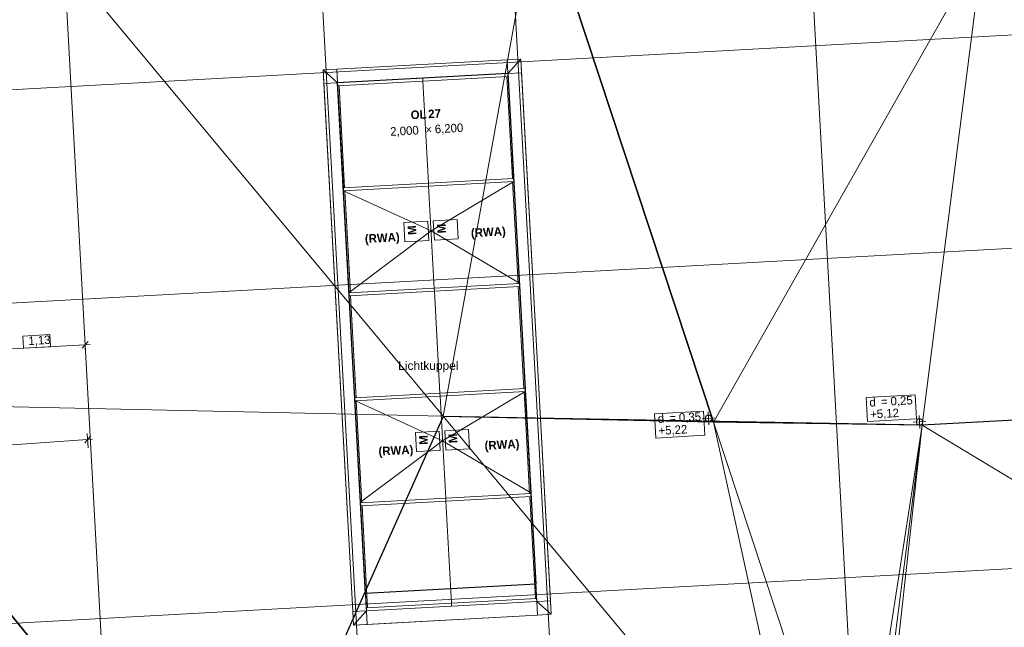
# Model space of a CAD drawing. Extents: x -181 to 1388, y 138 to 979.
# Tile 8 of 30: x 565 to 796, y 376 to 519. Entities that reach past the tile are written whole.
import ezdxf

# ---------------------------------------------------------------- set-up
doc = ezdxf.new("R2010")
doc.units = 0
doc.layers.get('0').update_dxf_attribs({"lineweight": 25})
for name, color, linetype, lineweight, true_color in [('01 Dachaufsicht - Bemaßung', 9, 'Continuous', 18, 0x808080), ('20 Attikaaufkantung', 9, 'Continuous', 18, 0x808080), ('20 Dach - Gefälledämmung Höhen', 9, 'Continuous', 18, 0x808080), ('20 Dach Gefälledämmung', 9, 'Continuous', 18, 0x808080), ('20 Dach Stb-Decke', 9, 'Continuous', 18, 0x808080), ('20 Oberlich - Beschriftung', 9, 'Continuous', 18, 0x808080), ('20 Oberlichter', 9, 'Continuous', 18, 0x808080), ('20 Oberlichter - Schraffur', 9, 'Continuous', 18, 0x808080)]:
    doc.layers.add(name, color=color, linetype=linetype, lineweight=lineweight, true_color=true_color)
doc.layers.add('02 Raster Gebäude', color=7, linetype='Continuous', lineweight=18)
doc.layers.add('X_Text', color=7, linetype='Continuous', lineweight=25)
doc.layers.add('X_Hilfslinien', color=7, linetype='Continuous', lineweight=25, true_color=0xc0c0c0, plot=False)
doc.styles.get("Standard").update_dxf_attribs({"font": 'arial.ttf'})

# ---------------------------------------------------------------- blocks, each defined once
blk = doc.blocks.new('Referenz-A07F5VVIWF')
at = {"layer": '01 Dachaufsicht - Bemaßung', "color": 0, "linetype": 'Continuous', "ltscale": 0.037908}
for p, q in [((572.54, 444.97), (566.21, 444.62)), ((566.21, 444.62), (566.37, 441.77)), ((572.69, 442.11), (572.54, 444.97)), ((580.75, 443.99), (580.93, 440.59)), ((580.82, 442.59), (558.24, 441.35)), ((566.37, 441.77), (572.69, 442.11)), ((580.11, 441.8), (581.53, 443.38)), ((581.95, 442.65), (580.82, 442.59)), ((581.4, 420.39), (535.17, 417.16)), ((580.7, 419.59), (582.09, 421.19)), ((581.3, 421.79), (581.54, 418.4)), ((582.52, 420.47), (581.4, 420.39))]:
    blk.add_line(p, q, dxfattribs=at)
at = {"layer": '02 Raster Gebäude', "linetype": 'Continuous', "ltscale": 0.009448}
for p, q in [((574.03, 566.72), (590.89, 258.55)), ((635.61, 538.78), (650.81, 260.98)), ((751.06, 533.59), (765.73, 265.63)), ((680.98, 533.31), (695.78, 262.8)), ((1050.18, 529.07), (315.39, 488.85)), ((1046.79, 478.8), (317.41, 438.89)), ((1041.67, 403.41), (320.45, 363.94))]:
    blk.add_line(p, q, dxfattribs=at)
at = {"layer": '20 Attikaaufkantung', "color": 0, "linetype": 'Continuous', "ltscale": 0.009448}
for p, q in [((679.78, 509.4), (639.84, 507.21)), ((682.98, 509.57), (679.78, 509.4)), ((690.1, 379.37), (682.98, 509.57)), ((636.65, 507.04), (639.84, 507.21)), ((636.65, 507.04), (643.6, 380.03)), ((640.02, 504.01), (679.96, 506.2)), ((679.96, 506.2), (686.73, 382.39)), ((646.79, 380.2), (640.02, 504.01)), ((686.73, 382.39), (646.79, 380.2)), ((643.77, 376.83), (643.6, 380.03)), ((643.77, 376.83), (686.91, 379.19)), ((690.1, 379.37), (686.91, 379.19))]:
    blk.add_line(p, q, dxfattribs=at)
at = {"layer": '20 Attikaaufkantung', "color": 0, "linetype": 'Continuous', "ltscale": 0.037908}
for p, q in [((679.78, 509.4), (639.84, 507.21)), ((682.98, 509.57), (679.78, 509.4)), ((682.98, 509.57), (679.78, 509.4)), ((679.78, 509.4), (679.96, 506.2)), ((679.96, 506.2), (682.98, 509.57)), ((683.15, 506.38), (682.98, 509.57)), ((639.84, 507.21), (636.65, 507.04)), ((639.84, 507.21), (636.65, 507.04)), ((636.65, 507.04), (640.02, 504.01)), ((636.65, 507.04), (636.82, 503.84)), ((640.02, 504.01), (639.84, 507.21)), ((640.02, 504.01), (679.96, 506.2)), ((683.15, 506.38), (679.96, 506.2)), ((679.96, 506.2), (683.15, 506.38)), ((679.96, 506.2), (686.73, 382.39)), ((689.93, 382.56), (683.15, 506.38)), ((640.02, 504.01), (636.82, 503.84)), ((640.02, 504.01), (636.82, 503.84)), ((636.82, 503.84), (643.6, 380.03)), ((646.79, 380.2), (640.02, 504.01)), ((686.73, 382.39), (646.79, 380.2)), ((686.73, 382.39), (646.79, 380.2)), ((689.93, 382.56), (686.73, 382.39)), ((689.93, 382.56), (686.73, 382.39)), ((686.73, 382.39), (690.1, 379.37)), ((686.91, 379.19), (686.73, 382.39)), ((690.1, 379.37), (689.93, 382.56)), ((646.79, 380.2), (643.6, 380.03)), ((643.6, 380.03), (646.79, 380.2)), ((643.6, 380.03), (643.77, 376.83)), ((646.79, 380.2), (643.77, 376.83)), ((646.97, 377), (646.79, 380.2)), ((686.91, 379.19), (646.97, 377)), ((646.97, 377), (686.91, 379.19)), ((690.1, 379.37), (686.91, 379.19)), ((686.91, 379.19), (690.1, 379.37)), ((646.97, 377), (643.77, 376.83)), ((643.77, 376.83), (646.97, 377))]:
    blk.add_line(p, q, dxfattribs=at)
at = {"layer": '20 Dach - Gefälledämmung Höhen', "color": 0, "linetype": 'Continuous', "ltscale": 0.037908}
for p, q in [((775.49, 430.85), (763.97, 430.22)), ((763.97, 430.22), (764.28, 424.57)), ((775.8, 425.2), (775.49, 430.85)), ((725.85, 427), (714.32, 426.37)), ((714.32, 426.37), (714.63, 420.72)), ((726.16, 421.35), (725.85, 427)), ((764.28, 424.57), (775.8, 425.2)), ((714.63, 420.72), (726.16, 421.35))]:
    blk.add_line(p, q, dxfattribs=at)
at = {"layer": '20 Dach - Gefälledämmung Höhen', "color": 0, "linetype": 'Continuous', "ltscale": 0.009448}
for p, q in [((728.51, 425.42), (725.52, 425.25)), ((726.93, 426.83), (727.1, 423.84)), ((776.42, 425.98), (776.59, 422.98)), ((778, 424.56), (775.01, 424.4))]:
    blk.add_line(p, q, dxfattribs=at)
at = {"layer": '20 Dach - Gefälledämmung Höhen', "color": 0, "linetype": 'Continuous', "ltscale": 0.052488}
for p, q in [((726.27, 425.4), (726.26, 425.31)), ((726.26, 425.31), (726.27, 425.21)), ((726.28, 425.5), (726.27, 425.4)), ((726.27, 425.21), (726.3, 425.11)), ((726.31, 425.59), (726.28, 425.5)), ((726.3, 425.11), (726.33, 425.02)), ((726.35, 425.68), (726.31, 425.59)), ((726.33, 425.02), (726.38, 424.93)), ((726.4, 425.77), (726.35, 425.68)), ((726.38, 424.93), (726.44, 424.86)), ((726.46, 425.84), (726.4, 425.77)), ((726.53, 425.91), (726.46, 425.84)), ((726.61, 425.97), (726.53, 425.91)), ((726.7, 426.02), (726.61, 425.97)), ((726.79, 426.05), (726.7, 426.02)), ((726.89, 426.07), (726.79, 426.05)), ((726.98, 426.09), (726.89, 426.07)), ((727.08, 426.08), (726.98, 426.09)), ((727.18, 426.07), (727.08, 426.08)), ((727.27, 426.04), (727.18, 426.07)), ((727.36, 426), (727.27, 426.04)), ((727.45, 425.95), (727.36, 426)), ((727.52, 425.89), (727.45, 425.95)), ((727.59, 425.82), (727.52, 425.89)), ((727.65, 425.74), (727.59, 425.82)), ((727.63, 424.9), (727.68, 424.99)), ((727.69, 425.65), (727.65, 425.74)), ((727.68, 424.99), (727.72, 425.08)), ((727.73, 425.56), (727.69, 425.65)), ((727.72, 425.08), (727.75, 425.17)), ((727.75, 425.46), (727.73, 425.56)), ((727.76, 425.37), (727.75, 425.46)), ((727.75, 425.17), (727.76, 425.27)), ((727.76, 425.27), (727.76, 425.37)), ((775.96, 424.99), (775.89, 424.91)), ((776.03, 425.06), (775.96, 424.99)), ((776.11, 425.12), (776.03, 425.06)), ((776.19, 425.16), (776.11, 425.12)), ((776.28, 425.2), (776.19, 425.16)), ((776.38, 425.22), (776.28, 425.2)), ((776.48, 425.23), (776.38, 425.22)), ((776.57, 425.23), (776.48, 425.23)), ((776.67, 425.21), (776.57, 425.23)), ((776.77, 425.19), (776.67, 425.21)), ((776.85, 425.15), (776.77, 425.19)), ((776.94, 425.09), (776.85, 425.15)), ((777.01, 425.03), (776.94, 425.09)), ((777.08, 424.96), (777.01, 425.03)), ((777.14, 424.88), (777.08, 424.96)), ((726.44, 424.86), (726.51, 424.78)), ((726.51, 424.78), (726.58, 424.72)), ((726.58, 424.72), (726.67, 424.67)), ((726.67, 424.67), (726.75, 424.63)), ((726.75, 424.63), (726.85, 424.6)), ((726.85, 424.6), (726.95, 424.59)), ((726.95, 424.59), (727.04, 424.59)), ((727.04, 424.59), (727.14, 424.6)), ((727.14, 424.6), (727.24, 424.62)), ((727.24, 424.62), (727.33, 424.66)), ((727.33, 424.66), (727.41, 424.7)), ((727.41, 424.7), (727.49, 424.76)), ((727.49, 424.76), (727.56, 424.83)), ((727.56, 424.83), (727.63, 424.9)), ((775.77, 424.65), (775.76, 424.55)), ((775.76, 424.55), (775.76, 424.45)), ((775.76, 424.45), (775.77, 424.35)), ((775.8, 424.74), (775.77, 424.65)), ((775.77, 424.35), (775.79, 424.26)), ((775.79, 424.26), (775.83, 424.17)), ((775.84, 424.83), (775.8, 424.74)), ((775.83, 424.17), (775.87, 424.08)), ((775.89, 424.91), (775.84, 424.83)), ((775.87, 424.08), (775.93, 424)), ((775.93, 424), (776, 423.93)), ((776, 423.93), (776.07, 423.87)), ((776.07, 423.87), (776.16, 423.82)), ((776.16, 423.82), (776.25, 423.78)), ((776.25, 423.78), (776.34, 423.75)), ((776.34, 423.75), (776.44, 423.73)), ((776.44, 423.73), (776.54, 423.73)), ((776.54, 423.73), (776.63, 423.74)), ((776.63, 423.74), (776.73, 423.77)), ((776.73, 423.77), (776.82, 423.8)), ((776.82, 423.8), (776.91, 423.85)), ((776.91, 423.85), (776.99, 423.91)), ((776.99, 423.91), (777.06, 423.97)), ((777.06, 423.97), (777.12, 424.05)), ((777.12, 424.05), (777.17, 424.13)), ((777.19, 424.8), (777.14, 424.88)), ((777.17, 424.13), (777.21, 424.22)), ((777.22, 424.71), (777.19, 424.8)), ((777.21, 424.22), (777.24, 424.32)), ((777.25, 424.61), (777.22, 424.71)), ((777.24, 424.32), (777.25, 424.41)), ((777.26, 424.51), (777.25, 424.61)), ((777.25, 424.41), (777.26, 424.51))]:
    blk.add_line(p, q, dxfattribs=at)
at = {"layer": '20 Dach Gefälledämmung', "color": 0, "linetype": 'Continuous', "ltscale": 0.009448}
for p, q in [((664.78, 425.81), (687.08, 548.83)), ((791.46, 536.15), (728.19, 424.43)), ((664.78, 425.81), (615.63, 315.49)), ((728.19, 424.43), (750.41, 322.87)), ((761.56, 323.48), (777.11, 423.72)), ((777.11, 423.72), (766.15, 323.73)), ((777.11, 423.72), (899.55, 349.99))]:
    blk.add_line(p, q, dxfattribs=at)
at = {"layer": '20 Dach Gefälledämmung', "color": 0, "linetype": 'Continuous', "ltscale": 0.052488}
for p, q in [((687.08, 548.83), (728.19, 424.43)), ((569.75, 540.07), (664.78, 425.81)), ((777.11, 423.72), (791.46, 536.15)), ((777.11, 423.72), (898.55, 430.41)), ((664.78, 425.81), (522.72, 428.91)), ((522.72, 428.91), (615.63, 315.49)), ((728.19, 424.43), (664.78, 425.81)), ((664.78, 425.81), (750.41, 322.87)), ((761.56, 323.48), (728.19, 424.43)), ((728.19, 424.43), (777.11, 423.72)), ((777.11, 423.72), (764.35, 323.63))]:
    blk.add_line(p, q, dxfattribs=at)
at = {"layer": '20 Dach Stb-Decke', "color": 0, "linetype": 'Continuous', "ltscale": 0.2916}
for p, q in [((679.96, 506.2), (640.02, 504.01)), ((686.73, 382.39), (679.96, 506.2)), ((640.02, 504.01), (646.79, 380.2)), ((646.79, 380.2), (686.73, 382.39))]:
    blk.add_line(p, q, dxfattribs=at)
at = {"layer": '20 Oberlich - Beschriftung', "color": 0, "linetype": 'Continuous', "ltscale": 0.037908}
for p, q in [((661.15, 471.57), (655.57, 471.26)), ((655.57, 471.26), (655.82, 466.73)), ((661.4, 467.03), (661.15, 471.57)), ((668.05, 471.94), (662.47, 471.64)), ((662.47, 471.64), (662.72, 467.1)), ((668.3, 467.41), (668.05, 471.94)), ((655.82, 466.73), (661.4, 467.03)), ((662.72, 467.1), (668.3, 467.41)), ((670.74, 422.74), (665.16, 422.43)), ((670.99, 418.2), (670.74, 422.74)), ((663.85, 422.36), (658.27, 422.05)), ((658.27, 422.05), (658.51, 417.52)), ((664.09, 417.83), (663.85, 422.36)), ((665.16, 422.43), (665.41, 417.9)), ((665.41, 417.9), (670.99, 418.2)), ((658.51, 417.52), (664.09, 417.83))]:
    blk.add_line(p, q, dxfattribs=at)
at = {"layer": '20 Oberlichter', "color": 0, "linetype": 'Continuous', "ltscale": 0.052488}
for p, q in [((640.02, 504.01), (679.96, 506.2)), ((679.96, 506.2), (686.73, 382.39)), ((646.79, 380.2), (640.02, 504.01)), ((686.73, 382.39), (646.79, 380.2))]:
    blk.add_line(p, q, dxfattribs=at)
at = {"layer": '20 Oberlichter', "color": 0, "linetype": 'Continuous', "ltscale": 0.009448}
for p, q in [((659.99, 505.11), (679.96, 506.2)), ((680, 505.5), (679.96, 506.2)), ((640.02, 504.01), (659.99, 505.11)), ((640.06, 503.32), (640.02, 504.01)), ((640.06, 503.32), (660.03, 504.41)), ((660.03, 504.41), (659.99, 505.11)), ((660.03, 504.41), (680, 505.5)), ((661.34, 480.48), (660.03, 504.41)), ((681.01, 481.56), (679.7, 505.49)), ((680, 505.5), (681.31, 481.58)), ((641.37, 479.39), (640.06, 503.32)), ((641.67, 479.41), (640.36, 503.33)), ((641.37, 479.39), (661.34, 480.48)), ((661.34, 480.48), (681.31, 481.58)), ((661.37, 479.79), (661.34, 480.48)), ((661.37, 479.79), (681.34, 480.88)), ((682.35, 456.94), (681.04, 480.86)), ((681.34, 480.88), (681.31, 481.58)), ((681.34, 480.88), (682.65, 456.95)), ((641.4, 478.69), (641.37, 479.39)), ((641.4, 478.69), (661.37, 479.79)), ((642.71, 454.77), (641.4, 478.69)), ((643.01, 454.78), (641.7, 478.71)), ((662.68, 455.86), (661.37, 479.79)), ((642.71, 454.77), (662.68, 455.86)), ((642.75, 454.07), (662.72, 455.16)), ((662.68, 455.86), (682.65, 456.95)), ((662.72, 455.16), (662.68, 455.86)), ((662.72, 455.16), (682.69, 456.26)), ((664.03, 431.24), (662.72, 455.16)), ((683.7, 432.31), (682.39, 456.24)), ((682.69, 456.26), (682.65, 456.95)), ((682.69, 456.26), (684, 432.33)), ((642.75, 454.07), (642.71, 454.77)), ((644.06, 430.15), (642.75, 454.07)), ((644.36, 430.16), (643.05, 454.09)), ((664.03, 431.24), (684, 432.33)), ((684.04, 431.63), (684, 432.33)), ((644.06, 430.15), (664.03, 431.24)), ((644.1, 429.45), (644.06, 430.15)), ((644.1, 429.45), (664.07, 430.54)), ((664.07, 430.54), (664.03, 431.24)), ((664.07, 430.54), (684.04, 431.63)), ((665.38, 406.62), (664.07, 430.54)), ((685.05, 407.69), (683.74, 431.62)), ((684.04, 431.63), (685.35, 407.71)), ((645.41, 405.52), (644.1, 429.45)), ((645.71, 405.54), (644.4, 429.46)), ((645.41, 405.52), (665.38, 406.62)), ((665.38, 406.62), (685.35, 407.71)), ((665.42, 405.92), (665.38, 406.62)), ((665.42, 405.92), (685.39, 407.01)), ((686.4, 383.07), (685.09, 406.99)), ((685.39, 407.01), (685.35, 407.71)), ((685.39, 407.01), (686.7, 383.09)), ((645.45, 404.82), (645.41, 405.52)), ((645.45, 404.82), (665.42, 405.92)), ((646.76, 380.9), (645.45, 404.82)), ((647.06, 380.92), (645.75, 404.84)), ((666.73, 381.99), (665.42, 405.92)), ((646.76, 380.9), (666.73, 381.99)), ((646.79, 380.2), (666.76, 381.29)), ((666.73, 381.99), (686.7, 383.09)), ((666.76, 381.29), (666.73, 381.99)), ((666.76, 381.29), (686.73, 382.39)), ((686.73, 382.39), (686.7, 383.09)), ((646.79, 380.2), (646.76, 380.9))]:
    blk.add_line(p, q, dxfattribs=at)
at = {"layer": '20 Oberlichter', "color": 0, "linetype": 'Continuous', "ltscale": 0.037908}
for p, q in [((681.34, 480.87), (661.95, 469.29)), ((641.4, 478.68), (661.95, 469.29)), ((661.95, 469.29), (642.71, 454.87)), ((661.95, 469.29), (682.65, 457.06)), ((684.04, 431.66), (664.64, 420.08)), ((644.1, 429.48), (664.64, 420.08)), ((664.64, 420.08), (645.4, 405.67)), ((664.64, 420.08), (685.34, 407.85))]:
    blk.add_line(p, q, dxfattribs=at)
at = {"layer": '20 Oberlichter - Schraffur', "color": 0, "linetype": 'Continuous', "ltscale": 0.037908}
for p, q in [((679.96, 506.2), (659.99, 505.11)), ((659.99, 505.11), (640.02, 504.01)), ((666.76, 381.29), (646.79, 380.2)), ((666.76, 381.29), (686.73, 382.39))]:
    blk.add_line(p, q, dxfattribs=at)
at = {"layer": '01 Dachaufsicht - Bemaßung', "color": 0, "linetype": 'ByBlock', "ltscale": 0.2916, "insert": (567.44, 444.51), "char_height": 2, "attachment_point": 1, "rotation": 3.1327}
blk.add_mtext('{\\fCentury Gothic;1,13}', dxfattribs=at)
at = {"layer": '20 Dach - Gefälledämmung Höhen', "color": 0, "linetype": 'ByBlock', "ltscale": 0.2916, "char_height": 2, "attachment_point": 1, "rotation": 3.1307}
for s, insert in [('{\\fCentury Gothic;d}', (764.7, 430.08)), ('{\\fCentury Gothic;=}', (767.4, 430.23)), ('{\\fCentury Gothic;0,25}', (769.65, 430.35)), ('{\\fCentury Gothic;+5,12}', (764.87, 427.28)), ('{\\fCentury Gothic;d}', (715.06, 426.24)), ('{\\fCentury Gothic;=}', (717.76, 426.39)), ('{\\fCentury Gothic;0,35}', (720.01, 426.51)), ('{\\fCentury Gothic;+5,22}', (715.23, 423.44))]:
    blk.add_mtext(s, dxfattribs=dict(at, insert=insert))
at = {"layer": '20 Oberlich - Beschriftung', "color": 0, "linetype": 'ByBlock', "ltscale": 0.2916, "char_height": 2, "attachment_point": 1}
for s, insert, rotation in [('{\\fCentury Gothic|b1|i0;OL}', (657.11, 497.48), 3.1327), ('{\\fCentury Gothic|b1|i0;27}', (661.22, 497.71), 3.1327), ('{\\fCentury Gothic;6,200}', (662.76, 494.16), 3.1327), ('{\\fCentury Gothic;2,000}', (652.3, 493.58), 3.1327), ('{\\fCentury Gothic;×}', (660.54, 494.03), 3.1327), ('{\\fCentury Gothic|b1|i0;(RWA)}', (646.36, 468.45), 3.1327), ('{\\fCentury Gothic|b1|i0;M}', (656.54, 468.29), 93.1327), ('{\\fCentury Gothic|b1|i0;M}', (663.44, 468.67), 93.1327), ('{\\fCentury Gothic|b1|i0;(RWA)}', (671.24, 469.81), 3.1327), ('{\\fCentury Gothic|b1|i0;M}', (659.24, 419.09), 93.1327), ('{\\fCentury Gothic|b1|i0;M}', (666.13, 419.46), 93.1327), ('{\\fCentury Gothic|b1|i0;(RWA)}', (674.44, 419.95), 3.1327), ('{\\fCentury Gothic|b1|i0;(RWA)}', (649.56, 418.59), 3.1327)]:
    blk.add_mtext(s, dxfattribs=dict(at, insert=insert, rotation=rotation))
blk = doc.blocks.new('Polygon-A07F5VXQWF')
at = {"color": 0, "linetype": 'ByBlock', "lineweight": -2, "ltscale": 0.25}
for p, q in [((640.02, 504.1), (679.96, 506.29)), ((679.96, 506.29), (686.52, 386.47)), ((646.58, 384.28), (640.02, 504.1)), ((686.52, 386.47), (646.58, 384.28))]:
    blk.add_line(p, q, dxfattribs=at)
blk = doc.blocks.new('Polygon-A07F5VXWWF')
at = {"color": 0, "linetype": 'ByBlock', "lineweight": -2, "ltscale": 0.25}
for p, q in [((687.09, 548.82), (728.2, 424.42)), ((615.63, 315.5), (522.73, 428.9)), ((664.79, 425.8), (615.63, 315.5)), ((728.2, 424.42), (664.79, 425.8))]:
    blk.add_line(p, q, dxfattribs=at)
blk = doc.blocks.new('Polygon-A07F5VY2WF')
at = {"color": 0, "linetype": 'ByBlock', "lineweight": -2, "ltscale": 0.25}
for p, q in [((728.2, 424.42), (687.09, 548.82)), ((898.56, 430.4), (777.12, 423.71)), ((777.12, 423.71), (728.2, 424.42))]:
    blk.add_line(p, q, dxfattribs=at)
blk = doc.blocks.new('Polygon-A07F5VY8WF')
at = {"color": 0, "linetype": 'ByBlock', "lineweight": -2, "ltscale": 0.25}
for p, q in [((898.56, 430.4), (777.12, 423.71)), ((664.79, 425.8), (615.62, 315.52)), ((777.12, 423.71), (664.79, 425.8))]:
    blk.add_line(p, q, dxfattribs=at)
blk = doc.blocks.new('Polygon-A07F5VYAWF')
at = {"color": 0, "linetype": 'ByBlock', "lineweight": -2, "ltscale": 0.25}
blk.add_line((522.73, 428.9), (615.64, 315.49), dxfattribs=at)

msp = doc.modelspace()

# ---------------------------------------------------------------- block references
at = {"color": 8, "lineweight": 25, "ltscale": 12.5, "true_color": 0x808080}
msp.add_blockref('Referenz-A07F5VVIWF', (0, 0), dxfattribs=at)
at = {"layer": 'X_Hilfslinien', "ltscale": 0.25}
for name in ['Polygon-A07F5VY2WF', 'Polygon-A07F5VXWWF', 'Polygon-A07F5VXQWF', 'Polygon-A07F5VYAWF', 'Polygon-A07F5VY8WF']:
    msp.add_blockref(name, (0, 0), dxfattribs=at)

# ---------------------------------------------------------------- texts
at = {"layer": 'X_Text', "ltscale": 0.25, "insert": (654.23, 438.7), "char_height": 2, "attachment_point": 1}
msp.add_mtext('{\\fArial;Lichtkuppel}', dxfattribs=at)

doc.saveas('drawing.dxf')
